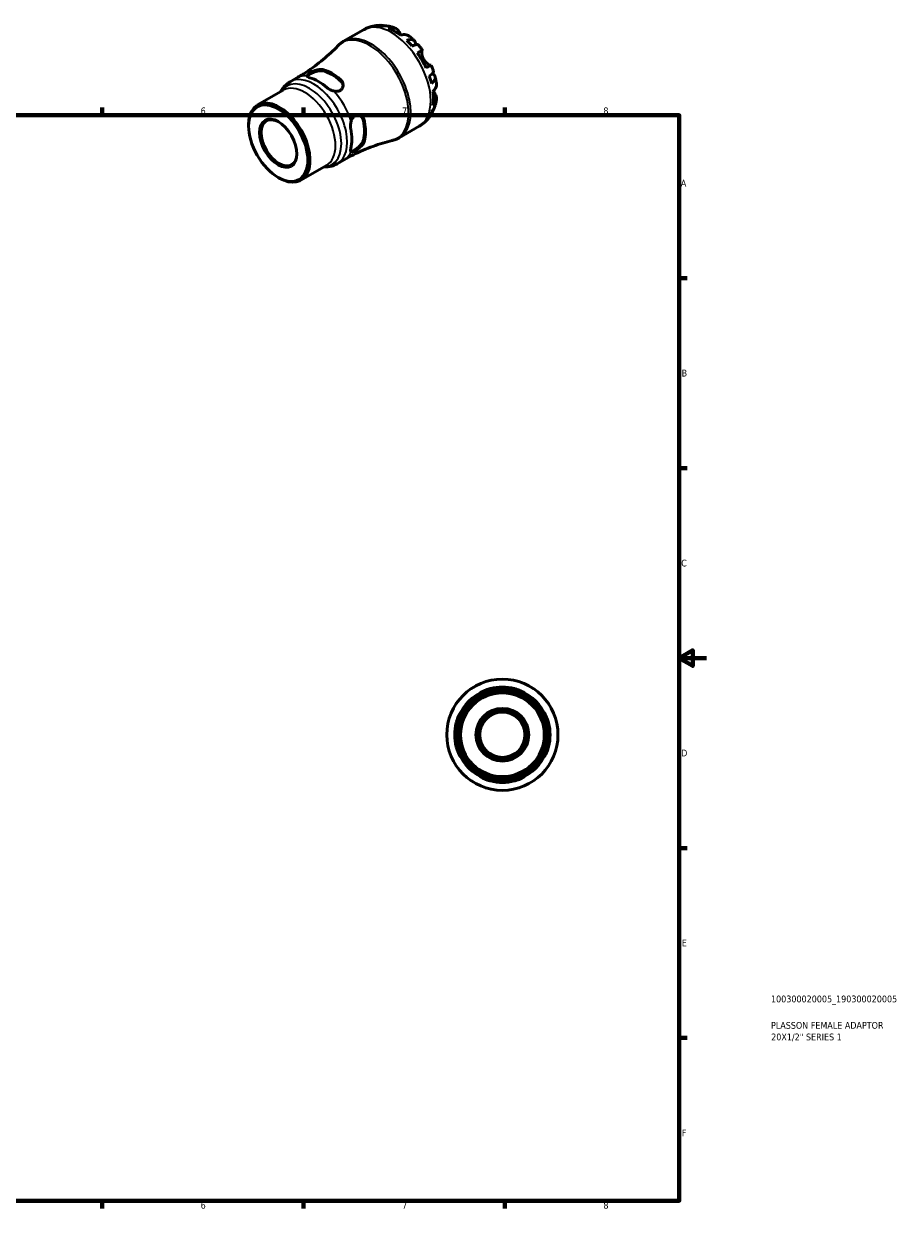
# Model space of a CAD drawing. Header units: millimetres. Extents: x -35 to 665, y 0 to 456.
# Tile 3 of 3: x 342 to 665, y 0 to 444. Entities that reach past the tile are written whole.
import ezdxf

# ---------------------------------------------------------------- set-up
doc = ezdxf.new("R2010")
doc.units = ezdxf.units.MM
for name, color, linetype, lineweight in [('Border (ISO)', 7, 'Continuous', 70), ('Title (ISO)', 7, 'Continuous', 50), ('Visible (ISO)', 7, 'Continuous', 50), ('Visible Narrow (ISO)', 7, 'Continuous', 35)]:
    doc.layers.add(name, color=color, linetype=linetype, lineweight=lineweight)
doc.styles.add('Note Text (ISO)', font='tahoma.ttf')

# ---------------------------------------------------------------- blocks, each defined once
blk = doc.blocks.new('Borders Default Border')
at = {"layer": 'Border (ISO)'}
for p, q in [((74.25, 410), (74.25, 412.9)), ((148.5, 410), (148.5, 412.9)), ((222.75, 410), (222.75, 412.9)), ((371.25, 410), (371.25, 412.9)), ((445.5, 410), (445.5, 412.9)), ((519.75, 410), (519.75, 412.9)), ((10, 350), (7.1, 350)), ((584, 350), (586.9, 350)), ((10, 280), (7.1, 280)), ((584, 280), (586.9, 280)), ((10, 140), (7.1, 140)), ((584, 140), (586.9, 140)), ((10, 70), (7.1, 70)), ((584, 70), (586.9, 70)), ((74.25, 10), (74.25, 7.1)), ((148.5, 10), (148.5, 7.1)), ((222.75, 10), (222.75, 7.1)), ((371.25, 10), (371.25, 7.1)), ((445.5, 10), (445.5, 7.1)), ((519.75, 10), (519.75, 7.1))]:
    blk.add_line(p, q, dxfattribs=at)
at = {"layer": 'Border (ISO)', "flags": 128}
for points in [[(297, 420), (297, 410), (294.11, 415), (299.89, 415), (297, 410)], [(10, 10), (10, 410), (584, 410), (584, 10), (10, 10)], [(0, 210), (10, 210), (5, 212.89), (5, 207.11), (10, 210)], [(594, 210), (584, 210), (589, 212.89), (589, 207.11), (584, 210)], [(297, 0), (297, 10), (294.11, 5), (299.89, 5), (297, 10)]]:
    blk.add_lwpolyline(points, dxfattribs=at)
at = {"layer": 'Border (ISO)', "color": 232, "true_color": 0xca0064, "char_height": 2.5, "attachment_point": 7, "style": 'Note Text (ISO)'}
for s, insert in [('1', (36.56, 410.4)), ('2', (110.62, 410.4)), ('3', (184.85, 410.35)), ('4', (259, 410.4)), ('5', (333.39, 410.35)), ('6', (407.58, 410.35)), ('7', (481.85, 410.4)), ('8', (556.06, 410.34)), ('A', (7.29, 383.75)), ('A', (584.59, 383.75)), ('B', (7.59, 313.75)), ('B', (584.89, 313.75)), ('C', (7.43, 243.71)), ('C', (584.73, 243.71)), ('D', (7.43, 173.75)), ('D', (584.73, 173.75)), ('E', (7.64, 103.75)), ('E', (584.94, 103.75)), ('F', (7.7, 33.75)), ('F', (585, 33.75)), ('1', (36.56, 7.1)), ('2', (110.62, 7.1)), ('3', (184.85, 7.05)), ('4', (259, 7.1)), ('5', (333.39, 7.05)), ('6', (407.58, 7.05)), ('7', (481.85, 7.1)), ('8', (556.06, 7.04))]:
    blk.add_mtext(s, dxfattribs=dict(at, insert=insert))
blk = doc.blocks.new('Title Blocks ISO')
at = {"layer": 'Title (ISO)', "color": 232, "true_color": 0xca0064, "style": 'Note Text (ISO)'}
for tag, p in [('PART_NUMBER_001', (33.84, 73.13)), ('DESCRIPTION_001', (33.84, 63.4)), ('DESCRIPTION_002', (33.91, 59.12))]:
    blk.add_attdef(tag, p, '', height=2.5, dxfattribs=at)

msp = doc.modelspace()

# ---------------------------------------------------------------- linework, layer by layer
at = {"layer": 'Visible (ISO)'}
for p, q in [((460.298, 437.268), (467.667, 441.512)), ((440.577, 422.363), (443.038, 423.781)), ((428.593, 413.807), (438.016, 419.233)), ((425.266, 406.006), (425.266, 406.461)), ((480.758, 401.738), (488.127, 405.982)), ((444.553, 386.093), (453.975, 391.519)), ((457.968, 392.163), (460.43, 393.58)), ((436.136, 387.131), (436.529, 386.903))]:
    msp.add_line(p, q, dxfattribs=at)
for radius in [20.5, 17.425, 15.99, 15.431, 9.726, 9.316, 8.85, 8.333]:
    msp.add_circle((518.81, 181.744), radius, dxfattribs=at)
for start, end in [(75.50878, 104.49122), (165.50878, 194.49122), (345.50878, 14.49122), (255.50878, 284.49122)]:
    msp.add_arc((518.81, 181.744), 17.584, start, end, dxfattribs=at)
for centre, major_axis, start_param, end_param in [((479.028, 424.398), (-10.15, 17.625), 6.1271244, 6.13806), ((479.028, 424.398), (-10.15, 17.625), 5.818858, 5.9659818), ((479.028, 424.398), (-10.15, 17.625), 5.3417263, 5.6577154), ((479.028, 424.398), (-10.15, 17.625), 5.0334599, 5.1805837), ((479.028, 424.398), (-10.15, 17.625), 4.5563281, 4.8723173), ((455.954, 411.111), (8.775, -15.238), 2.1052087, 2.6110477), ((455.954, 411.111), (8.496, -14.754), 2.0967176, 2.6195388), ((451.005, 408.26), (-8.696, 15.1), 5.2444466, 5.7549951), ((479.028, 424.398), (-10.15, 17.625), 4.2480617, 4.3951855), ((479.028, 424.398), (-10.15, 17.625), 3.7709299, 4.0869191), ((436.573, 399.95), (7.98, -13.857), 5.4958534, 10.2121098), ((436.468, 399.889), (4.649, -8.073), 2.3759478, 7.0488302), ((479.028, 424.398), (10.15, -17.625), 0.3210709, 0.4681947), ((451.005, 408.26), (-8.696, 15.1), 3.6736503, 4.1841988), ((455.954, 411.111), (8.496, -14.754), 0.5259213, 1.0487425), ((455.954, 411.111), (8.775, -15.238), 0.5344124, 1.0402514), ((479.028, 424.398), (10.15, -17.625), 0.1451253, 0.1599283)]:
    msp.add_ellipse(centre, major_axis=major_axis, ratio=0.5780931, start_param=start_param, end_param=end_param, dxfattribs=at)
for major_axis in [(7.701, -13.372), (4.853, -8.428)]:
    msp.add_ellipse((436.178, 399.722), major_axis=major_axis, ratio=0.5780931, dxfattribs=at)
for points, knots in [([(467.667, 441.512), (467.844, 441.613), (468.023, 441.711), (468.385, 441.896), (468.569, 441.984), (468.939, 442.151), (469.127, 442.229), (469.503, 442.376), (469.693, 442.445), (470.075, 442.573), (470.267, 442.632), (470.459, 442.686)], [5.49972085, 5.49972085, 5.49972085, 5.49972085, 5.52874591, 5.52874591, 5.55777097, 5.55777097, 5.58679603, 5.58679603, 5.61582108, 5.61582108, 5.64484614, 5.64484614, 5.64484614, 5.64484614]), ([(470.681, 442.747), (470.897, 442.803), (471.113, 442.854), (471.547, 442.943), (471.764, 442.982), (472.197, 443.048), (472.413, 443.075), (472.844, 443.119), (473.059, 443.135), (473.486, 443.157), (473.698, 443.163), (473.909, 443.163)], [5.65597504, 5.65597504, 5.65597504, 5.65597504, 5.68851407, 5.68851407, 5.72105311, 5.72105311, 5.75359214, 5.75359214, 5.78613117, 5.78613117, 5.81867021, 5.81867021, 5.81867021, 5.81867021]), ([(472.563, 442.974), (472.964, 443.087), (473.375, 443.148), (474.145, 443.174), (474.575, 443.14), (475.12, 443.023), (475.241, 442.993), (475.361, 442.958)], [0.15177306, 0.15177306, 0.15177306, 0.15177306, 0.29590525, 0.29590525, 0.44401998, 0.44401998, 0.48656488, 0.48656488, 0.48656488, 0.48656488]), ([(476.58, 442.913), (476.26, 442.974), (475.933, 442.994), (475.28, 442.963), (474.898, 442.9), (474.516, 442.785)], [4.33640153, 4.33640153, 4.33640153, 4.33640153, 4.46383734, 4.46383734, 4.60796954, 4.60796954, 4.60796954, 4.60796954]), ([(476.58, 442.914), (476.763, 442.879), (476.944, 442.841), (477.302, 442.76), (477.48, 442.716), (477.832, 442.622), (478.006, 442.573), (478.352, 442.468), (478.523, 442.413), (478.862, 442.298), (479.03, 442.238), (479.196, 442.176)], [5.96040276, 5.96040276, 5.96040276, 5.96040276, 5.99059331, 5.99059331, 6.02078385, 6.02078385, 6.0509744, 6.0509744, 6.08116494, 6.08116494, 6.11135549, 6.11135549, 6.11135549, 6.11135549]), ([(476.766, 442.122), (477.125, 442.243), (477.476, 442.316), (478.109, 442.376), (478.447, 442.364), (479.079, 442.236), (479.372, 442.12), (479.867, 441.828), (480.114, 441.625), (480.473, 441.204), (480.603, 441.012), (480.713, 440.81)], [0.1517835, 0.1517835, 0.1517835, 0.1517835, 0.29453183, 0.29453183, 0.44272575, 0.44272575, 0.59091966, 0.59091966, 0.74090906, 0.74090906, 0.84386421, 0.84386421, 0.84386421, 0.84386421]), ([(480.713, 440.81), (480.807, 440.639), (480.916, 440.445), (481.161, 440.021), (481.294, 439.798), (481.442, 439.564)], [-0.5165283, -0.5165283, -0.5165283, -0.5165283, -0.42509424, -0.42509424, -0.33724122, -0.33724122, -0.33724122, -0.33724122]), ([(484.445, 439.162), (484.346, 439.24), (484.245, 439.309), (483.898, 439.513), (483.605, 439.63), (482.973, 439.758), (482.634, 439.77), (482.001, 439.71), (481.65, 439.637), (481.291, 439.516)], [4.2240672, 4.2240672, 4.2240672, 4.2240672, 4.28512034, 4.28512034, 4.43331426, 4.43331426, 4.58150818, 4.58150818, 4.72425651, 4.72425651, 4.72425651, 4.72425651]), ([(458.134, 435.57), (457.309, 434.71), (456.442, 433.854), (454.631, 432.163), (453.685, 431.329), (451.723, 429.694), (450.707, 428.894), (448.61, 427.341), (447.53, 426.588), (445.32, 425.139), (444.189, 424.443), (443.038, 423.781)], [5.33279004, 5.33279004, 5.33279004, 5.33279004, 5.3661762, 5.3661762, 5.39956236, 5.39956236, 5.43294853, 5.43294853, 5.46633469, 5.46633469, 5.49972085, 5.49972085, 5.49972085, 5.49972085]), ([(458.134, 435.57), (458.261, 435.702), (458.391, 435.831), (458.66, 436.082), (458.798, 436.203), (459.08, 436.439), (459.225, 436.553), (459.521, 436.772), (459.673, 436.877), (459.981, 437.08), (460.138, 437.176), (460.298, 437.268)], [5.33279004, 5.33279004, 5.33279004, 5.33279004, 5.3661762, 5.3661762, 5.39956236, 5.39956236, 5.43294853, 5.43294853, 5.46633469, 5.46633469, 5.49972085, 5.49972085, 5.49972085, 5.49972085]), ([(483.541, 437.588), (483.885, 437.725), (484.211, 437.82), (484.782, 437.929), (485.076, 437.951), (485.603, 437.902), (485.835, 437.832), (486.205, 437.634), (486.377, 437.488), (486.641, 437.113), (486.734, 436.884), (486.825, 436.471), (486.848, 436.269), (486.849, 436.048)], [0.15177306, 0.15177306, 0.15177306, 0.15177306, 0.29590525, 0.29590525, 0.44401998, 0.44401998, 0.5921347, 0.5921347, 0.74055955, 0.74055955, 0.88898439, 0.88898439, 0.99729934, 0.99729934, 0.99729934, 0.99729934]), ([(484.445, 439.162), (484.577, 439.058), (484.708, 438.953), (484.967, 438.739), (485.095, 438.631), (485.35, 438.412), (485.476, 438.302), (485.726, 438.077), (485.85, 437.964), (486.095, 437.735), (486.217, 437.619), (486.338, 437.502)], [0.18155546, 0.18155546, 0.18155546, 0.18155546, 0.21125611, 0.21125611, 0.24095677, 0.24095677, 0.27065742, 0.27065742, 0.30035808, 0.30035808, 0.33005873, 0.33005873, 0.33005873, 0.33005873]), ([(487.795, 435.966), (487.741, 436.026), (487.665, 436.068), (487.455, 436.124), (487.286, 436.127), (486.868, 436.061), (486.619, 435.991), (486.117, 435.81), (485.819, 435.685), (485.494, 435.528)], [4.05864566, 4.05864566, 4.05864566, 4.05864566, 4.16760789, 4.16760789, 4.31572262, 4.31572262, 4.46383734, 4.46383734, 4.60796954, 4.60796954, 4.60796954, 4.60796954]), ([(487.795, 435.966), (487.902, 435.843), (488.008, 435.72), (488.219, 435.471), (488.323, 435.346), (488.529, 435.093), (488.631, 434.966), (488.833, 434.71), (488.933, 434.58), (489.13, 434.32), (489.228, 434.19), (489.325, 434.058)], [0.45462878, 0.45462878, 0.45462878, 0.45462878, 0.48331171, 0.48331171, 0.51199465, 0.51199465, 0.54067759, 0.54067759, 0.56936053, 0.56936053, 0.59804347, 0.59804347, 0.59804347, 0.59804347]), ([(487.471, 432.998), (487.778, 433.174), (488.05, 433.33), (488.496, 433.586), (488.708, 433.708), (489.039, 433.897), (489.158, 433.965), (489.3, 434.045), (489.336, 434.065), (489.311, 434.049), (489.278, 434.029), (489.226, 433.998)], [0.1517835, 0.1517835, 0.1517835, 0.1517835, 0.29453183, 0.29453183, 0.44272575, 0.44272575, 0.59091966, 0.59091966, 0.74090906, 0.74090906, 0.84386421, 0.84386421, 0.84386421, 0.84386421]), ([(489.226, 433.998), (489.203, 433.985), (489.182, 433.962), (489.136, 433.881), (489.113, 433.813), (489.078, 433.636), (489.066, 433.529), (489.055, 433.232), (489.062, 433.028), (489.124, 432.486), (489.193, 432.132), (489.427, 431.384), (489.593, 430.997), (489.804, 430.631)], [-0.51605321, -0.51605321, -0.51605321, -0.51605321, -0.46927389, -0.46927389, -0.40272959, -0.40272959, -0.33754407, -0.33754407, -0.24860938, -0.24860938, -0.12674173, -0.12674173, 0, 0, 0, 0]), ([(489.804, 430.631), (489.908, 430.451), (490.023, 430.276), (490.275, 429.934), (490.414, 429.768), (490.777, 429.378), (491.005, 429.174), (491.425, 428.849), (491.614, 428.725), (491.898, 428.569), (492.002, 428.521), (492.18, 428.457), (492.253, 428.44), (492.343, 428.434), (492.371, 428.436), (492.394, 428.442)], [0, 0, 0, 0, 0.0626039, 0.0626039, 0.12946018, 0.12946018, 0.23227607, 0.23227607, 0.32766079, 0.32766079, 0.39439512, 0.39439512, 0.45981717, 0.45981717, 0.49681463, 0.49681463, 0.49681463, 0.49681463]), ([(446.868, 424.57), (446.869, 424.694), (446.931, 424.828), (447.188, 425.129), (447.387, 425.295), (447.91, 425.645), (448.223, 425.822), (448.963, 426.185), (449.385, 426.362), (450.303, 426.676), (450.797, 426.803), (451.69, 426.93), (452.092, 426.942), (452.589, 426.88), (452.72, 426.855), (452.843, 426.821)], [-0.92496551, -0.92496551, -0.92496551, -0.92496551, -0.80650527, -0.80650527, -0.68132866, -0.68132866, -0.55685907, -0.55685907, -0.41951709, -0.41951709, -0.26495734, -0.26495734, -0.12578544, -0.12578544, -0.07172017, -0.07172017, -0.07172017, -0.07172017]), ([(446.912, 424.394), (446.955, 424.487), (447.029, 424.587), (447.314, 424.865), (447.581, 425.052), (448.206, 425.412), (448.598, 425.604), (449.446, 425.951), (449.902, 426.105), (450.771, 426.331), (451.245, 426.416), (452.121, 426.468), (452.523, 426.434), (452.843, 426.348)], [0.86433726, 0.86433726, 0.86433726, 0.86433726, 0.94536801, 0.94536801, 1.07791433, 1.07791433, 1.21046065, 1.21046065, 1.34300697, 1.34300697, 1.48344775, 1.48344775, 1.62388853, 1.62388853, 1.62388853, 1.62388853]), ([(492.525, 428.515), (492.524, 428.516), (492.489, 428.496), (492.358, 428.422), (492.239, 428.355), (491.908, 428.166), (491.696, 428.044), (491.25, 427.788), (490.978, 427.631), (490.671, 427.455)], [4.15891891, 4.15891891, 4.15891891, 4.15891891, 4.28512034, 4.28512034, 4.43331426, 4.43331426, 4.58150818, 4.58150818, 4.72425651, 4.72425651, 4.72425651, 4.72425651]), ([(491.875, 424.476), (492.174, 424.678), (492.432, 424.872), (492.841, 425.214), (493.026, 425.393), (493.294, 425.719), (493.377, 425.866), (493.436, 426.074), (493.438, 426.16), (493.412, 426.236)], [0.15177306, 0.15177306, 0.15177306, 0.15177306, 0.29590525, 0.29590525, 0.44401998, 0.44401998, 0.5921347, 0.5921347, 0.70156575, 0.70156575, 0.70156575, 0.70156575]), ([(492.525, 428.515), (492.59, 428.366), (492.655, 428.216), (492.781, 427.915), (492.843, 427.763), (492.964, 427.46), (493.024, 427.308), (493.139, 427.004), (493.196, 426.851), (493.306, 426.544), (493.36, 426.39), (493.412, 426.236)], [0.97277761, 0.97277761, 0.97277761, 0.97277761, 1.00145925, 1.00145925, 1.0301409, 1.0301409, 1.05882254, 1.05882254, 1.08750419, 1.08750419, 1.11618583, 1.11618583, 1.11618583, 1.11618583]), ([(437.115, 418.714), (437.216, 418.904), (437.323, 419.092), (437.69, 419.69), (437.977, 420.088), (438.617, 420.837), (438.969, 421.187), (439.732, 421.826), (440.143, 422.114), (440.577, 422.363)], [5.15052414, 5.15052414, 5.15052414, 5.15052414, 5.1956899, 5.1956899, 5.29703355, 5.29703355, 5.3983772, 5.3983772, 5.49972085, 5.49972085, 5.49972085, 5.49972085]), ([(447.893, 423.836), (447.574, 423.924), (447.303, 424.036), (446.952, 424.288), (446.867, 424.427), (446.868, 424.57)], [0.53172515, 0.53172515, 0.53172515, 0.53172515, 0.67173416, 0.67173416, 0.80830664, 0.80830664, 0.80830664, 0.80830664]), ([(459.066, 423.237), (459.165, 423.15), (459.259, 423.058), (459.616, 422.658), (459.817, 422.315), (460.079, 421.555), (460.123, 421.137), (460.018, 420.391), (459.894, 420.061), (459.509, 419.513), (459.265, 419.295), (458.66, 418.97), (458.307, 418.874), (457.499, 418.808), (457.048, 418.856), (456.6, 418.966)], [-0.85219257, -0.85219257, -0.85219257, -0.85219257, -0.80836061, -0.80836061, -0.67159005, -0.67159005, -0.52010771, -0.52010771, -0.38809873, -0.38809873, -0.26640675, -0.26640675, -0.14056629, -0.14056629, 0, 0, 0, 0]), ([(459.066, 422.765), (459.385, 422.482), (459.657, 422.128), (459.971, 421.456), (460.052, 421.148), (460.08, 420.853)], [-0.5459742, -0.5459742, -0.5459742, -0.5459742, -0.40553342, -0.40553342, -0.29759603, -0.29759603, -0.29759603, -0.29759603]), ([(492.999, 425.377), (493.197, 425.262), (493.366, 425.139), (493.68, 424.852), (493.832, 424.659), (494.023, 424.245), (494.063, 424.024), (494.048, 423.607), (493.991, 423.372), (493.769, 422.895), (493.602, 422.652), (493.221, 422.215), (492.975, 421.981), (492.684, 421.752)], [3.75911612, 3.75911612, 3.75911612, 3.75911612, 3.8707582, 3.8707582, 4.01918305, 4.01918305, 4.16760789, 4.16760789, 4.31572262, 4.31572262, 4.46383734, 4.46383734, 4.60796954, 4.60796954, 4.60796954, 4.60796954]), ([(493.231, 418.836), (493.516, 419.086), (493.755, 419.352), (494.124, 419.868), (494.284, 420.166), (494.49, 420.775), (494.537, 421.086), (494.534, 421.489), (494.525, 421.613), (494.507, 421.739)], [0.1517835, 0.1517835, 0.1517835, 0.1517835, 0.29453183, 0.29453183, 0.44272575, 0.44272575, 0.59091966, 0.59091966, 0.65300017, 0.65300017, 0.65300017, 0.65300017]), ([(494.014, 424.207), (494.055, 424.044), (494.095, 423.881), (494.171, 423.554), (494.207, 423.39), (494.276, 423.062), (494.309, 422.897), (494.372, 422.567), (494.401, 422.402), (494.457, 422.071), (494.483, 421.905), (494.507, 421.739)], [1.24071186, 1.24071186, 1.24071186, 1.24071186, 1.27040072, 1.27040072, 1.30008959, 1.30008959, 1.32977845, 1.32977845, 1.35946732, 1.35946732, 1.38915618, 1.38915618, 1.38915618, 1.38915618]), ([(456.6, 418.966), (456.163, 419.074), (455.702, 419.249), (454.837, 419.698), (454.435, 419.973), (454.116, 420.253)], [0.2684357, 0.2684357, 0.2684357, 0.2684357, 0.40500818, 0.40500818, 0.54501718, 0.54501718, 0.54501718, 0.54501718]), ([(494.078, 417.662), (494.197, 417.467), (494.298, 417.259), (494.481, 416.74), (494.533, 416.426), (494.537, 415.853), (494.49, 415.543), (494.284, 414.934), (494.124, 414.636), (493.755, 414.119), (493.516, 413.853), (493.231, 413.604)], [4.03217579, 4.03217579, 4.03217579, 4.03217579, 4.13513094, 4.13513094, 4.28512034, 4.28512034, 4.43331426, 4.43331426, 4.58150818, 4.58150818, 4.72425651, 4.72425651, 4.72425651, 4.72425651]), ([(493.349, 418.943), (493.433, 418.783), (493.516, 418.629), (493.691, 418.317), (493.781, 418.162), (493.941, 417.889), (494.012, 417.77), (494.078, 417.662)], [-1.87722442, -1.87722442, -1.87722442, -1.87722442, -1.81973063, -1.81973063, -1.75376732, -1.75376732, -1.69399568, -1.69399568, -1.69399568, -1.69399568]), ([(492.684, 411.318), (492.975, 411.59), (493.221, 411.889), (493.578, 412.442), (493.727, 412.74), (493.837, 413.054)], [0.15177306, 0.15177306, 0.15177306, 0.15177306, 0.29590525, 0.29590525, 0.42587686, 0.42587686, 0.42587686, 0.42587686]), ([(494.5, 415.685), (494.471, 415.51), (494.439, 415.335), (494.37, 414.984), (494.332, 414.809), (494.251, 414.458), (494.207, 414.282), (494.113, 413.931), (494.062, 413.755), (493.955, 413.404), (493.898, 413.229), (493.837, 413.054)], [1.74274803, 1.74274803, 1.74274803, 1.74274803, 1.77292486, 1.77292486, 1.80310169, 1.80310169, 1.83327852, 1.83327852, 1.86345535, 1.86345535, 1.89363218, 1.89363218, 1.89363218, 1.89363218]), ([(463.054, 407.788), (463.162, 408.161), (463.31, 408.513), (463.7, 409.155), (463.944, 409.434), (464.509, 409.852), (464.82, 409.984), (465.504, 410.097), (465.868, 410.06), (466.599, 409.806), (466.956, 409.569), (467.512, 408.973), (467.723, 408.629), (467.917, 408.092), (467.961, 407.936), (467.992, 407.776)], [-0.92496564, -0.92496564, -0.92496564, -0.92496564, -0.80651771, -0.80651771, -0.68133349, -0.68133349, -0.5568641, -0.5568641, -0.41952287, -0.41952287, -0.26496269, -0.26496269, -0.12578815, -0.12578815, -0.07172018, -0.07172018, -0.07172018, -0.07172018]), ([(466.428, 409.853), (466.672, 409.68), (466.9, 409.454), (467.327, 408.843), (467.498, 408.43), (467.584, 408.011)], [1.37470897, 1.37470897, 1.37470897, 1.37470897, 1.48344775, 1.48344775, 1.62388853, 1.62388853, 1.62388853, 1.62388853]), ([(492.727, 410.618), (492.622, 410.435), (492.512, 410.254), (492.281, 409.895), (492.16, 409.717), (491.909, 409.365), (491.778, 409.191), (491.506, 408.849), (491.365, 408.68), (491.073, 408.348), (490.921, 408.186), (490.765, 408.026)], [2.03526257, 2.03526257, 2.03526257, 2.03526257, 2.0677971, 2.0677971, 2.10033163, 2.10033163, 2.13286616, 2.13286616, 2.16540069, 2.16540069, 2.19793522, 2.19793522, 2.19793522, 2.19793522]), ([(493.27, 411.978), (493.238, 411.848), (493.202, 411.719), (493.026, 411.18), (492.841, 410.792), (492.432, 410.14), (492.174, 409.815), (491.875, 409.526)], [4.27003476, 4.27003476, 4.27003476, 4.27003476, 4.31572262, 4.31572262, 4.46383734, 4.46383734, 4.60796954, 4.60796954, 4.60796954, 4.60796954]), ([(462.927, 404.992), (462.843, 405.409), (462.806, 405.895), (462.85, 406.869), (462.929, 407.356), (463.054, 407.788)], [0.53172515, 0.53172515, 0.53172515, 0.53172515, 0.67173416, 0.67173416, 0.80830664, 0.80830664, 0.80830664, 0.80830664]), ([(490.545, 407.807), (490.401, 407.668), (490.254, 407.532), (489.952, 407.266), (489.797, 407.136), (489.48, 406.884), (489.318, 406.762), (488.988, 406.525), (488.82, 406.41), (488.478, 406.19), (488.304, 406.084), (488.127, 405.982)], [2.21300291, 2.21300291, 2.21300291, 2.21300291, 2.24202797, 2.24202797, 2.27105302, 2.27105302, 2.30007808, 2.30007808, 2.32910314, 2.32910314, 2.3581282, 2.3581282, 2.3581282, 2.3581282]), ([(460.43, 393.58), (461.58, 394.243), (462.749, 394.872), (465.112, 396.057), (466.306, 396.612), (468.701, 397.646), (469.904, 398.124), (472.302, 399), (473.498, 399.399), (475.87, 400.117), (477.045, 400.437), (478.203, 400.719)], [2.3581282, 2.3581282, 2.3581282, 2.3581282, 2.39151436, 2.39151436, 2.42490052, 2.42490052, 2.45828669, 2.45828669, 2.49167285, 2.49167285, 2.52505901, 2.52505901, 2.52505901, 2.52505901]), ([(467.584, 400.817), (467.498, 400.496), (467.327, 400.13), (466.845, 399.396), (466.535, 399.027), (465.905, 398.387), (465.544, 398.07), (464.819, 397.509), (464.456, 397.266), (464.143, 397.086), (463.831, 396.906), (463.535, 396.77), (463.151, 396.664), (463.027, 396.65), (462.924, 396.66)], [-0.5459742, -0.5459742, -0.5459742, -0.5459742, -0.40553342, -0.40553342, -0.26509264, -0.26509264, -0.13254632, -0.13254632, 0, 0, 0, 0.13254632, 0.13254632, 0.21350026, 0.21350026, 0.21350026, 0.21350026]), ([(467.992, 400.581), (467.967, 400.481), (467.933, 400.378), (467.765, 399.948), (467.568, 399.611), (467.04, 398.911), (466.7, 398.55), (466, 397.92), (465.652, 397.646), (464.984, 397.181), (464.673, 396.989), (464.088, 396.681), (463.828, 396.573), (463.367, 396.456), (463.183, 396.462), (463.054, 396.536)], [-0.85221148, -0.85221148, -0.85221148, -0.85221148, -0.80837096, -0.80837096, -0.67158786, -0.67158786, -0.52010828, -0.52010828, -0.38810182, -0.38810182, -0.2664101, -0.2664101, -0.1405685, -0.1405685, -0.00001868, -0.00001868, -0.00001868, -0.00001868]), ([(480.758, 401.738), (480.598, 401.646), (480.436, 401.559), (480.106, 401.394), (479.939, 401.316), (479.601, 401.17), (479.43, 401.102), (479.084, 400.975), (478.91, 400.917), (478.558, 400.811), (478.381, 400.763), (478.203, 400.719)], [2.3581282, 2.3581282, 2.3581282, 2.3581282, 2.39151436, 2.39151436, 2.42490052, 2.42490052, 2.45828669, 2.45828669, 2.49167285, 2.49167285, 2.52505901, 2.52505901, 2.52505901, 2.52505901]), ([(463.054, 396.536), (462.929, 396.608), (462.85, 396.752), (462.806, 397.184), (462.843, 397.477), (462.927, 397.798)], [0.2684357, 0.2684357, 0.2684357, 0.2684357, 0.40500818, 0.40500818, 0.54501718, 0.54501718, 0.54501718, 0.54501718]), ([(457.968, 392.163), (457.535, 391.913), (457.08, 391.702), (456.144, 391.362), (455.664, 391.234), (454.696, 391.057), (454.208, 391.008), (453.505, 390.99), (453.289, 390.992), (453.074, 391.001)], [2.3581282, 2.3581282, 2.3581282, 2.3581282, 2.45947185, 2.45947185, 2.5608155, 2.5608155, 2.66215915, 2.66215915, 2.70732491, 2.70732491, 2.70732491, 2.70732491]), ([(511.929, 197.752), (511.663, 197.638), (511.438, 197.535), (511.088, 197.373), (510.972, 197.32), (510.886, 197.293), (510.916, 197.321), (511.127, 197.453), (511.319, 197.564), (511.865, 197.845), (512.233, 198.018), (513.033, 198.342), (513.452, 198.492), (514.063, 198.675), (514.236, 198.723), (514.41, 198.768)], [-0.92496551, -0.92496551, -0.92496551, -0.92496551, -0.80650527, -0.80650527, -0.68132866, -0.68132866, -0.55685907, -0.55685907, -0.41951709, -0.41951709, -0.26495734, -0.26495734, -0.12578544, -0.12578544, -0.07172017, -0.07172017, -0.07172017, -0.07172017]), ([(523.21, 198.768), (523.351, 198.731), (523.492, 198.693), (524.067, 198.525), (524.484, 198.38), (525.285, 198.063), (525.657, 197.892), (526.216, 197.61), (526.419, 197.496), (526.669, 197.345), (526.723, 197.305), (526.691, 197.302), (526.6, 197.342), (526.264, 197.496), (526.008, 197.616), (525.691, 197.752)], [-0.85219257, -0.85219257, -0.85219257, -0.85219257, -0.80836061, -0.80836061, -0.67159005, -0.67159005, -0.52010771, -0.52010771, -0.38809873, -0.38809873, -0.26640675, -0.26640675, -0.14056629, -0.14056629, 0, 0, 0, 0]), ([(501.786, 186.144), (501.822, 186.285), (501.861, 186.425), (502.029, 187), (502.174, 187.418), (502.491, 188.219), (502.662, 188.591), (502.944, 189.15), (503.058, 189.353), (503.209, 189.602), (503.249, 189.657), (503.252, 189.625), (503.212, 189.533), (503.057, 189.198), (502.937, 188.941), (502.801, 188.625)], [-0.85221148, -0.85221148, -0.85221148, -0.85221148, -0.80837096, -0.80837096, -0.67158786, -0.67158786, -0.52010828, -0.52010828, -0.38810182, -0.38810182, -0.2664101, -0.2664101, -0.1405685, -0.1405685, -0.00001868, -0.00001868, -0.00001868, -0.00001868]), ([(534.819, 188.625), (534.704, 188.891), (534.601, 189.115), (534.44, 189.465), (534.386, 189.581), (534.36, 189.668), (534.387, 189.637), (534.52, 189.426), (534.63, 189.234), (534.911, 188.688), (535.085, 188.32), (535.408, 187.521), (535.558, 187.101), (535.741, 186.49), (535.789, 186.317), (535.834, 186.144)], [-0.92496564, -0.92496564, -0.92496564, -0.92496564, -0.80651771, -0.80651771, -0.68133349, -0.68133349, -0.5568641, -0.5568641, -0.41952287, -0.41952287, -0.26496269, -0.26496269, -0.12578815, -0.12578815, -0.07172018, -0.07172018, -0.07172018, -0.07172018]), ([(502.801, 174.862), (502.916, 174.596), (503.019, 174.372), (503.18, 174.022), (503.234, 173.906), (503.26, 173.819), (503.233, 173.85), (503.1, 174.061), (502.99, 174.253), (502.709, 174.799), (502.535, 175.167), (502.212, 175.966), (502.062, 176.386), (501.879, 176.997), (501.831, 177.17), (501.786, 177.344)], [-0.92496564, -0.92496564, -0.92496564, -0.92496564, -0.80651771, -0.80651771, -0.68133349, -0.68133349, -0.5568641, -0.5568641, -0.41952287, -0.41952287, -0.26496269, -0.26496269, -0.12578815, -0.12578815, -0.07172018, -0.07172018, -0.07172018, -0.07172018]), ([(535.834, 177.344), (535.798, 177.202), (535.759, 177.062), (535.591, 176.487), (535.446, 176.069), (535.129, 175.269), (534.958, 174.896), (534.676, 174.337), (534.562, 174.134), (534.411, 173.885), (534.371, 173.83), (534.368, 173.863), (534.408, 173.954), (534.563, 174.289), (534.683, 174.546), (534.819, 174.862)], [-0.85221148, -0.85221148, -0.85221148, -0.85221148, -0.80837096, -0.80837096, -0.67158786, -0.67158786, -0.52010828, -0.52010828, -0.38810182, -0.38810182, -0.2664101, -0.2664101, -0.1405685, -0.1405685, -0.00001868, -0.00001868, -0.00001868, -0.00001868]), ([(514.41, 164.719), (514.269, 164.756), (514.128, 164.794), (513.553, 164.962), (513.136, 165.107), (512.335, 165.424), (511.963, 165.596), (511.404, 165.877), (511.201, 165.991), (510.951, 166.142), (510.897, 166.182), (510.929, 166.185), (511.02, 166.145), (511.356, 165.991), (511.612, 165.871), (511.929, 165.735)], [-0.85221148, -0.85221148, -0.85221148, -0.85221148, -0.80837096, -0.80837096, -0.67158786, -0.67158786, -0.52010828, -0.52010828, -0.38810182, -0.38810182, -0.2664101, -0.2664101, -0.1405685, -0.1405685, -0.00001868, -0.00001868, -0.00001868, -0.00001868]), ([(525.691, 165.735), (525.957, 165.849), (526.182, 165.952), (526.532, 166.114), (526.648, 166.167), (526.734, 166.194), (526.704, 166.167), (526.493, 166.034), (526.301, 165.923), (525.755, 165.642), (525.387, 165.469), (524.588, 165.145), (524.168, 164.995), (523.557, 164.812), (523.384, 164.764), (523.21, 164.719)], [-0.92496564, -0.92496564, -0.92496564, -0.92496564, -0.80651771, -0.80651771, -0.68133349, -0.68133349, -0.5568641, -0.5568641, -0.41952287, -0.41952287, -0.26496269, -0.26496269, -0.12578815, -0.12578815, -0.07172018, -0.07172018, -0.07172018, -0.07172018])]:
    msp.add_open_spline(points, degree=3, knots=knots, dxfattribs=at)
for points in [[(470.681, 442.747), (470.649, 442.738), (470.617, 442.73), (470.586, 442.721)], [(490.671, 407.933), (490.703, 407.964), (490.734, 407.995), (490.765, 408.026)]]:
    msp.add_open_spline(points, degree=3, dxfattribs=at)
at = {"layer": 'Visible Narrow (ISO)'}
for p, q in [((480.713, 440.81), (480.024, 440.413)), ((489.226, 433.998), (487.476, 432.991)), ((452.843, 426.348), (452.843, 426.821)), ((459.066, 423.237), (459.066, 422.765)), ((494.078, 417.662), (493.377, 417.259)), ((467.584, 408.011), (467.992, 407.776)), ((467.992, 400.581), (467.584, 400.817)), ((514.41, 198.612), (514.41, 198.76)), ((523.21, 198.76), (523.21, 198.612)), ((501.794, 186.144), (501.941, 186.144)), ((535.679, 186.144), (535.826, 186.144)), ((501.941, 177.344), (501.794, 177.344)), ((535.826, 177.344), (535.679, 177.344)), ((514.41, 164.727), (514.41, 164.875)), ((523.21, 164.875), (523.21, 164.727))]:
    msp.add_line(p, q, dxfattribs=at)
for radius in [20.392, 16.707]:
    msp.add_circle((518.81, 181.744), radius, dxfattribs=at)
for centre, major_axis, start_param, end_param in [((477.897, 423.747), (-10.23, 17.765), 3.1415927, 6.2831853), ((470.528, 419.503), (10.23, -17.765), 0, 3.1415927), ((469.866, 419.122), (-10.176, 17.671), 2.9746618, 6.4501161), ((447.634, 406.319), (-8.338, 14.478), 2.8474643, 6.5773136), ((449.272, 407.263), (8.696, -15.1), 0, 3.1415927), ((451.734, 408.681), (-8.696, 15.1), 5.9056948, 6.2831853), ((445.995, 405.376), (-7.98, 13.857), 3.1415927, 6.2831853), ((451.734, 408.681), (8.696, -15.1), 1.1933058, 1.9521542), ((451.734, 408.681), (8.696, -15.1), 0, 0.3813579)]:
    msp.add_ellipse(centre, major_axis=major_axis, ratio=0.5780931, start_param=start_param, end_param=end_param, dxfattribs=at)

# ---------------------------------------------------------------- block references
msp.add_blockref('Borders Default Border', (0, 0))
msp.add_blockref('Title Blocks ISO', (584, 10)).add_auto_attribs({'PART_NUMBER_001': '100300020005_190300020005', 'DESCRIPTION_001': 'PLASSON FEMALE ADAPTOR', 'DESCRIPTION_002': '20X1/2" SERIES 1'})

doc.saveas('drawing.dxf')
